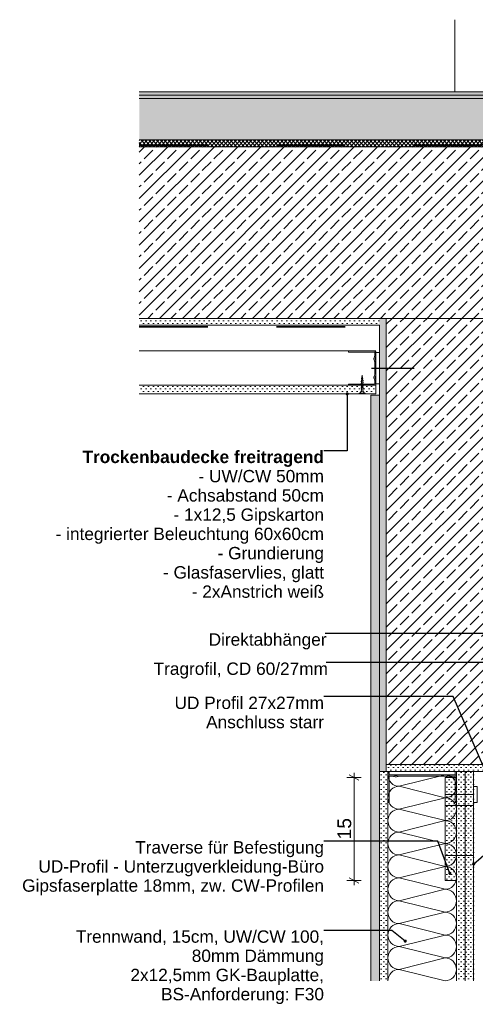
# Model space of a CAD drawing. Header units: metres. Extents: x 0 to 114, y 1 to 7.
# Tile 41 of 50: x 75.136 to 75.801, y 1.307 to 2.741. Entities that reach past the tile are written whole.
import ezdxf

# ---------------------------------------------------------------- set-up
doc = ezdxf.new("R2010")
doc.units = ezdxf.units.M
doc.header["$MEASUREMENT"] = 0
doc.linetypes.add('Strichlinie eng', pattern=[0.023, 0.015, -0.008])
doc.linetypes.add('Wipeout_Contour', pattern=[1, 0, -1])
for name, color, linetype in [('152 - Bemaßung_ Beschriftung.Ausbau', 7, 'Continuous'), ('301 - Elemente.Linie', 7, 'Continuous'), ('603 - Struktur.Bodenplatte_ Decke Roh', 7, 'Continuous'), ('605 - Struktur.Wand Innen', 7, 'Continuous'), ('606 - Struktur.Wand Innen Ausbau', 7, 'Continuous'), ('608 - Struktur.Träger', 7, 'Continuous'), ('650 - Abdeckung.Fußboden Aufbau', 7, 'Continuous'), ('651 - Abdeckung.Decke abgehängt_ bekleidet', 7, 'Continuous'), ('653 - Abdeckung.TB Verkofferung', 7, 'Continuous'), ('660 - Unterkonstruktion.Trockenbau', 7, 'Continuous'), ('Neubau_301 - Elemente.Linie', 7, 'Continuous'), ('Neubau_606 - Struktur.Wand Innen Ausbau', 7, 'Continuous'), ('Neubau_651 - Abdeckung.Decke abgehängt_ bekleidet', 7, 'Continuous'), ('Neubau_660 - Unterkonstruktion.Trockenbau', 7, 'Continuous')]:
    doc.layers.add(name, color=color, linetype=linetype)
doc.styles.add('ERSTELLTER_STIL_1', font='txt')
doc.styles.add('ERSTELLTER_STIL_2', font='txt')
doc.dimstyles.new('ERSTELLTER_STIL__2', dxfattribs={"dimtxt": 0.02, "dimasz": 0.01064, "dimexe": 0.18, "dimexo": 0.0625, "dimgap": 0, "dimtad": 1, "dimzin": 0, "dimdsep": 46, "dimtxsty": 'ERSTELLTER_STIL_1', "dimblk": 'ARROWHEAD_2', "dimblk1": 'ARROWHEAD_2', "dimblk2": 'ARROWHEAD_2', "dimcen": 0.09, "dimse1": 1, "dimse2": 1, "dimclrd": 7, "dimclre": 7, "dimclrt": 7, "dimazin": 0, "dimtfac": 1, "dimtdec": 4, "dimtmove": 0, "dimatfit": 3, "dimfxl": 1, "dimtolj": 1, "dimtzin": 0, "dimarcsym": 0})
doc.dimstyles.new('ERSTELLTER_STIL__3', dxfattribs={"dimtxt": 0.18, "dimasz": 0.00912, "dimexe": 0.18, "dimexo": 0.0625, "dimgap": 0, "dimtad": 0, "dimtih": 1, "dimtoh": 1, "dimdec": 4, "dimzin": 0, "dimdsep": 46, "dimcen": 0.09, "dimadec": 0, "dimazin": 0, "dimtfac": 1, "dimtdec": 4, "dimtmove": 0, "dimatfit": 3, "dimldrblk": 'ARROWHEAD_11', "dimfxl": 1, "dimtolj": 1, "dimtzin": 0, "dimarcsym": 0})
pattern_1 = [(45, (67.570682, -7.363571), (-0.016970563, 0.016970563), []), (45, (67.562197, -7.355086), (-0.016970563, 0.016970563), [0.018, -0.006])]
pattern_2 = [(45, (67.5706824, -7.3635714), (-0.003535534, 0.003535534), [0, -0.005])]

# ---------------------------------------------------------------- blocks, each defined once
blk = doc.blocks.new('*X167', base_point=(67.5707, -7.3636))
at = {"layer": '606 - Struktur.Wand Innen Ausbau', "color": 1, "linetype": 'Continuous', "lineweight": 5}
for p, q in [((75.6735, 1.6447), (75.6732, 1.6414)), ((75.6732, 1.6414), (75.6735, 1.6382)), ((75.674, 1.6464), (75.6735, 1.6447)), ((75.6735, 1.6382), (75.6744, 1.6351)), ((75.6744, 1.6351), (75.676, 1.6322)), ((75.7565, 1.6414), (75.6898, 1.6248)), ((75.7565, 1.6414), (75.7365, 1.6464)), ((75.7565, 1.6414), (75.7597, 1.6417)), ((75.7597, 1.6411), (75.7565, 1.6414)), ((75.7597, 1.6417), (75.7629, 1.6427)), ((75.7629, 1.6402), (75.7597, 1.6411)), ((75.7629, 1.6427), (75.7658, 1.6442)), ((75.7658, 1.6386), (75.7629, 1.6402)), ((75.7658, 1.6442), (75.7683, 1.6463)), ((75.7683, 1.6365), (75.7658, 1.6386)), ((75.7683, 1.6463), (75.7684, 1.6464)), ((75.7704, 1.634), (75.7683, 1.6365)), ((75.676, 1.6322), (75.678, 1.6296)), ((75.678, 1.6296), (75.6806, 1.6276)), ((75.6806, 1.622), (75.678, 1.6199)), ((75.6806, 1.6276), (75.6835, 1.626)), ((75.6835, 1.6235), (75.6806, 1.622)), ((75.6835, 1.626), (75.6866, 1.6251)), ((75.6866, 1.6244), (75.6835, 1.6235)), ((75.6866, 1.6251), (75.6898, 1.6248)), ((75.6898, 1.6248), (75.6866, 1.6244)), ((75.7565, 1.6081), (75.6898, 1.6248)), ((75.7719, 1.6311), (75.7704, 1.634)), ((75.7728, 1.628), (75.7719, 1.6311)), ((75.7719, 1.6184), (75.7728, 1.6215)), ((75.7732, 1.6248), (75.7728, 1.628)), ((75.7728, 1.6215), (75.7732, 1.6248)), ((75.6735, 1.6113), (75.6732, 1.6081)), ((75.6732, 1.6081), (75.6735, 1.6048)), ((75.6744, 1.6145), (75.6735, 1.6113)), ((75.676, 1.6174), (75.6744, 1.6145)), ((75.678, 1.6199), (75.676, 1.6174)), ((75.7565, 1.6081), (75.6898, 1.5914)), ((75.7565, 1.6081), (75.7597, 1.6084)), ((75.7597, 1.6078), (75.7565, 1.6081)), ((75.7597, 1.6084), (75.7629, 1.6094)), ((75.7629, 1.6068), (75.7597, 1.6078)), ((75.7629, 1.6094), (75.7658, 1.6109)), ((75.7658, 1.6053), (75.7629, 1.6068)), ((75.7658, 1.6109), (75.7683, 1.613)), ((75.7683, 1.613), (75.7704, 1.6155)), ((75.7704, 1.6155), (75.7719, 1.6184)), ((75.6735, 1.6048), (75.6744, 1.6017)), ((75.6744, 1.6017), (75.676, 1.5988)), ((75.676, 1.5988), (75.678, 1.5963)), ((75.678, 1.5963), (75.6806, 1.5942)), ((75.6806, 1.5942), (75.6835, 1.5927)), ((75.6835, 1.5927), (75.6866, 1.5917)), ((75.7683, 1.6032), (75.7658, 1.6053)), ((75.7704, 1.6007), (75.7683, 1.6032)), ((75.7719, 1.5978), (75.7704, 1.6007)), ((75.7728, 1.5947), (75.7719, 1.5978)), ((75.7732, 1.5914), (75.7728, 1.5947)), ((75.6735, 1.578), (75.6732, 1.5748)), ((75.6744, 1.5811), (75.6735, 1.578)), ((75.676, 1.584), (75.6744, 1.5811)), ((75.678, 1.5865), (75.676, 1.584)), ((75.6806, 1.5886), (75.678, 1.5865)), ((75.6835, 1.5902), (75.6806, 1.5886)), ((75.6866, 1.5911), (75.6835, 1.5902)), ((75.6866, 1.5917), (75.6898, 1.5914)), ((75.6898, 1.5914), (75.6866, 1.5911)), ((75.7565, 1.5748), (75.6898, 1.5914)), ((75.7658, 1.5776), (75.7683, 1.5796)), ((75.7683, 1.5796), (75.7704, 1.5822)), ((75.7704, 1.5822), (75.7719, 1.5851)), ((75.7719, 1.5851), (75.7728, 1.5882)), ((75.7728, 1.5882), (75.7732, 1.5914)), ((75.6732, 1.5748), (75.6735, 1.5715)), ((75.6735, 1.5715), (75.6744, 1.5684)), ((75.6744, 1.5684), (75.676, 1.5655)), ((75.676, 1.5655), (75.678, 1.563)), ((75.7565, 1.5748), (75.6898, 1.5581)), ((75.7565, 1.5748), (75.7597, 1.5751)), ((75.7597, 1.5744), (75.7565, 1.5748)), ((75.7597, 1.5751), (75.7629, 1.576)), ((75.7629, 1.5735), (75.7597, 1.5744)), ((75.7629, 1.576), (75.7658, 1.5776)), ((75.7658, 1.572), (75.7629, 1.5735)), ((75.7683, 1.5699), (75.7658, 1.572)), ((75.7704, 1.5674), (75.7683, 1.5699)), ((75.7719, 1.5645), (75.7704, 1.5674)), ((75.7728, 1.5613), (75.7719, 1.5645)), ((75.676, 1.5507), (75.6744, 1.5478)), ((75.678, 1.5532), (75.676, 1.5507)), ((75.678, 1.563), (75.6806, 1.5609)), ((75.6806, 1.5553), (75.678, 1.5532)), ((75.6806, 1.5609), (75.6835, 1.5594)), ((75.6835, 1.5568), (75.6806, 1.5553)), ((75.6835, 1.5594), (75.6866, 1.5584)), ((75.6866, 1.5578), (75.6835, 1.5568)), ((75.6866, 1.5584), (75.6898, 1.5581)), ((75.6898, 1.5581), (75.6866, 1.5578)), ((75.7565, 1.5414), (75.6898, 1.5581)), ((75.7704, 1.5488), (75.7719, 1.5517)), ((75.7719, 1.5517), (75.7728, 1.5548)), ((75.7732, 1.5581), (75.7728, 1.5613)), ((75.7728, 1.5548), (75.7732, 1.5581)), ((75.6735, 1.5447), (75.6732, 1.5414)), ((75.6732, 1.5414), (75.6735, 1.5382)), ((75.6744, 1.5478), (75.6735, 1.5447)), ((75.6735, 1.5382), (75.6744, 1.5351)), ((75.6744, 1.5351), (75.676, 1.5322)), ((75.7565, 1.5414), (75.6898, 1.5248)), ((75.7565, 1.5414), (75.7597, 1.5417)), ((75.7597, 1.5411), (75.7565, 1.5414)), ((75.7597, 1.5417), (75.7629, 1.5427)), ((75.7629, 1.5402), (75.7597, 1.5411)), ((75.7629, 1.5427), (75.7658, 1.5442)), ((75.7658, 1.5386), (75.7629, 1.5402)), ((75.7658, 1.5442), (75.7683, 1.5463)), ((75.7683, 1.5365), (75.7658, 1.5386)), ((75.7683, 1.5463), (75.7704, 1.5488)), ((75.7704, 1.534), (75.7683, 1.5365)), ((75.676, 1.5322), (75.678, 1.5296)), ((75.678, 1.5296), (75.6806, 1.5276)), ((75.6806, 1.522), (75.678, 1.5199)), ((75.6806, 1.5276), (75.6835, 1.526)), ((75.6835, 1.5235), (75.6806, 1.522)), ((75.6835, 1.526), (75.6866, 1.5251)), ((75.6866, 1.5244), (75.6835, 1.5235)), ((75.6866, 1.5251), (75.6898, 1.5248)), ((75.6898, 1.5248), (75.6866, 1.5244)), ((75.7565, 1.5081), (75.6898, 1.5248)), ((75.7719, 1.5311), (75.7704, 1.534)), ((75.7728, 1.528), (75.7719, 1.5311)), ((75.7719, 1.5184), (75.7728, 1.5215)), ((75.7732, 1.5248), (75.7728, 1.528)), ((75.7728, 1.5215), (75.7732, 1.5248)), ((75.6735, 1.5113), (75.6732, 1.5081)), ((75.6732, 1.5081), (75.6735, 1.5048)), ((75.6744, 1.5145), (75.6735, 1.5113)), ((75.676, 1.5174), (75.6744, 1.5145)), ((75.678, 1.5199), (75.676, 1.5174)), ((75.7565, 1.5081), (75.6898, 1.4914)), ((75.7565, 1.5081), (75.7597, 1.5084)), ((75.7597, 1.5078), (75.7565, 1.5081)), ((75.7597, 1.5084), (75.7629, 1.5094)), ((75.7629, 1.5068), (75.7597, 1.5078)), ((75.7629, 1.5094), (75.7658, 1.5109)), ((75.7658, 1.5053), (75.7629, 1.5068)), ((75.7658, 1.5109), (75.7683, 1.513)), ((75.7683, 1.513), (75.7704, 1.5155)), ((75.7704, 1.5155), (75.7719, 1.5184)), ((75.6735, 1.5048), (75.6744, 1.5017)), ((75.6744, 1.5017), (75.676, 1.4988)), ((75.676, 1.4988), (75.678, 1.4963)), ((75.678, 1.4963), (75.6806, 1.4942)), ((75.6806, 1.4942), (75.6835, 1.4927)), ((75.6835, 1.4927), (75.6866, 1.4917)), ((75.6866, 1.4917), (75.6898, 1.4914)), ((75.7683, 1.5032), (75.7658, 1.5053)), ((75.7704, 1.5007), (75.7683, 1.5032)), ((75.7719, 1.4978), (75.7704, 1.5007)), ((75.7728, 1.4947), (75.7719, 1.4978)), ((75.7732, 1.4914), (75.7728, 1.4947)), ((75.6735, 1.478), (75.6732, 1.4748)), ((75.6744, 1.4811), (75.6735, 1.478)), ((75.676, 1.484), (75.6744, 1.4811)), ((75.678, 1.4865), (75.676, 1.484)), ((75.6806, 1.4886), (75.678, 1.4865)), ((75.6835, 1.4902), (75.6806, 1.4886)), ((75.6866, 1.4911), (75.6835, 1.4902)), ((75.6898, 1.4914), (75.6866, 1.4911)), ((75.7565, 1.4748), (75.6898, 1.4914)), ((75.7629, 1.476), (75.7658, 1.4776)), ((75.7658, 1.4776), (75.7683, 1.4796)), ((75.7683, 1.4796), (75.7704, 1.4822)), ((75.7704, 1.4822), (75.7719, 1.4851)), ((75.7719, 1.4851), (75.7728, 1.4882)), ((75.7728, 1.4882), (75.7732, 1.4914)), ((75.6732, 1.4748), (75.6735, 1.4715)), ((75.6735, 1.4715), (75.6744, 1.4684)), ((75.6744, 1.4684), (75.676, 1.4655)), ((75.676, 1.4655), (75.678, 1.463)), ((75.678, 1.463), (75.6806, 1.4609)), ((75.7565, 1.4748), (75.6898, 1.4581)), ((75.7565, 1.4748), (75.7597, 1.4751)), ((75.7597, 1.4744), (75.7565, 1.4748)), ((75.7597, 1.4751), (75.7629, 1.476)), ((75.7629, 1.4735), (75.7597, 1.4744)), ((75.7658, 1.472), (75.7629, 1.4735)), ((75.7683, 1.4699), (75.7658, 1.472)), ((75.7704, 1.4674), (75.7683, 1.4699)), ((75.7719, 1.4645), (75.7704, 1.4674)), ((75.7728, 1.4613), (75.7719, 1.4645)), ((75.676, 1.4507), (75.6744, 1.4478)), ((75.678, 1.4532), (75.676, 1.4507)), ((75.6806, 1.4553), (75.678, 1.4532)), ((75.6806, 1.4609), (75.6835, 1.4594)), ((75.6835, 1.4568), (75.6806, 1.4553)), ((75.6835, 1.4594), (75.6866, 1.4584)), ((75.6866, 1.4578), (75.6835, 1.4568)), ((75.6866, 1.4584), (75.6898, 1.4581)), ((75.6898, 1.4581), (75.6866, 1.4578)), ((75.7565, 1.4414), (75.6898, 1.4581)), ((75.7683, 1.4463), (75.7704, 1.4488)), ((75.7704, 1.4488), (75.7719, 1.4517)), ((75.7719, 1.4517), (75.7728, 1.4548)), ((75.7732, 1.4581), (75.7728, 1.4613)), ((75.7728, 1.4548), (75.7732, 1.4581)), ((75.6735, 1.4447), (75.6732, 1.4414)), ((75.6732, 1.4414), (75.6735, 1.4382)), ((75.6744, 1.4478), (75.6735, 1.4447)), ((75.6735, 1.4382), (75.6744, 1.4351)), ((75.6744, 1.4351), (75.676, 1.4322)), ((75.7565, 1.4414), (75.6898, 1.4248)), ((75.7565, 1.4414), (75.7597, 1.4417)), ((75.7597, 1.4411), (75.7565, 1.4414)), ((75.7597, 1.4417), (75.7629, 1.4427)), ((75.7629, 1.4402), (75.7597, 1.4411)), ((75.7629, 1.4427), (75.7658, 1.4442)), ((75.7658, 1.4386), (75.7629, 1.4402)), ((75.7658, 1.4442), (75.7683, 1.4463)), ((75.7683, 1.4365), (75.7658, 1.4386)), ((75.7704, 1.434), (75.7683, 1.4365)), ((75.676, 1.4322), (75.678, 1.4296)), ((75.678, 1.4199), (75.676, 1.4174)), ((75.678, 1.4296), (75.6806, 1.4276)), ((75.6806, 1.422), (75.678, 1.4199)), ((75.6806, 1.4276), (75.6835, 1.426)), ((75.6835, 1.4235), (75.6806, 1.422)), ((75.6835, 1.426), (75.6866, 1.4251)), ((75.6866, 1.4244), (75.6835, 1.4235)), ((75.6866, 1.4251), (75.6898, 1.4248)), ((75.6898, 1.4248), (75.6866, 1.4244)), ((75.7565, 1.4081), (75.6898, 1.4248)), ((75.7719, 1.4311), (75.7704, 1.434)), ((75.7728, 1.428), (75.7719, 1.4311)), ((75.7719, 1.4184), (75.7728, 1.4215)), ((75.7732, 1.4248), (75.7728, 1.428)), ((75.7728, 1.4215), (75.7732, 1.4248)), ((75.6735, 1.4113), (75.6732, 1.4081)), ((75.6732, 1.4081), (75.6735, 1.4048)), ((75.6744, 1.4145), (75.6735, 1.4113)), ((75.676, 1.4174), (75.6744, 1.4145)), ((75.7565, 1.4081), (75.6898, 1.3914)), ((75.7565, 1.4081), (75.7597, 1.4084)), ((75.7597, 1.4078), (75.7565, 1.4081)), ((75.7597, 1.4084), (75.7629, 1.4094)), ((75.7629, 1.4068), (75.7597, 1.4078)), ((75.7629, 1.4094), (75.7658, 1.4109)), ((75.7658, 1.4053), (75.7629, 1.4068)), ((75.7658, 1.4109), (75.7683, 1.413)), ((75.7683, 1.413), (75.7704, 1.4155)), ((75.7704, 1.4155), (75.7719, 1.4184)), ((75.6735, 1.4048), (75.6744, 1.4017)), ((75.6744, 1.4017), (75.676, 1.3988)), ((75.676, 1.3988), (75.678, 1.3963)), ((75.678, 1.3963), (75.6806, 1.3942)), ((75.6806, 1.3942), (75.6835, 1.3927)), ((75.6835, 1.3927), (75.6866, 1.3917)), ((75.6866, 1.3917), (75.6898, 1.3914)), ((75.6898, 1.3914), (75.6866, 1.3911)), ((75.7565, 1.3748), (75.6898, 1.3914)), ((75.7683, 1.4032), (75.7658, 1.4053)), ((75.7704, 1.4007), (75.7683, 1.4032)), ((75.7719, 1.3978), (75.7704, 1.4007)), ((75.7728, 1.3947), (75.7719, 1.3978)), ((75.7732, 1.3914), (75.7728, 1.3947)), ((75.7728, 1.3882), (75.7732, 1.3914)), ((75.6735, 1.378), (75.6732, 1.3748)), ((75.6744, 1.3811), (75.6735, 1.378)), ((75.676, 1.384), (75.6744, 1.3811)), ((75.678, 1.3865), (75.676, 1.384)), ((75.6806, 1.3886), (75.678, 1.3865)), ((75.6835, 1.3902), (75.6806, 1.3886)), ((75.6866, 1.3911), (75.6835, 1.3902)), ((75.7629, 1.376), (75.7658, 1.3776)), ((75.7658, 1.3776), (75.7683, 1.3796)), ((75.7683, 1.3796), (75.7704, 1.3822)), ((75.7704, 1.3822), (75.7719, 1.3851)), ((75.7719, 1.3851), (75.7728, 1.3882)), ((75.6732, 1.3748), (75.6735, 1.3715)), ((75.6735, 1.3715), (75.6744, 1.3684)), ((75.6744, 1.3684), (75.676, 1.3655)), ((75.676, 1.3655), (75.678, 1.363)), ((75.678, 1.363), (75.6806, 1.3609)), ((75.7565, 1.3748), (75.6898, 1.3581)), ((75.7565, 1.3748), (75.7597, 1.3751)), ((75.7597, 1.3744), (75.7565, 1.3748)), ((75.7597, 1.3751), (75.7629, 1.376)), ((75.7629, 1.3735), (75.7597, 1.3744)), ((75.7658, 1.372), (75.7629, 1.3735)), ((75.7683, 1.3699), (75.7658, 1.372)), ((75.7704, 1.3674), (75.7683, 1.3699)), ((75.7719, 1.3645), (75.7704, 1.3674)), ((75.7728, 1.3613), (75.7719, 1.3645)), ((75.676, 1.3507), (75.6744, 1.3478)), ((75.678, 1.3532), (75.676, 1.3507)), ((75.6806, 1.3553), (75.678, 1.3532)), ((75.6806, 1.3609), (75.6835, 1.3594)), ((75.6835, 1.3568), (75.6806, 1.3553)), ((75.6835, 1.3594), (75.6866, 1.3584)), ((75.6866, 1.3578), (75.6835, 1.3568)), ((75.6866, 1.3584), (75.6898, 1.3581)), ((75.6898, 1.3581), (75.6866, 1.3578)), ((75.7565, 1.3414), (75.6898, 1.3581)), ((75.7683, 1.3463), (75.7704, 1.3488)), ((75.7704, 1.3488), (75.7719, 1.3517)), ((75.7719, 1.3517), (75.7728, 1.3548)), ((75.7732, 1.3581), (75.7728, 1.3613)), ((75.7728, 1.3548), (75.7732, 1.3581)), ((75.6735, 1.3447), (75.6732, 1.3414)), ((75.6744, 1.3478), (75.6735, 1.3447)), ((75.7565, 1.3414), (75.7597, 1.3417)), ((75.7597, 1.3417), (75.7629, 1.3427)), ((75.7629, 1.3427), (75.7658, 1.3442)), ((75.7658, 1.3442), (75.7683, 1.3463))]:
    blk.add_line(p, q, dxfattribs=at)
blk = doc.blocks.new('*D179', base_point=(67.5707, -7.3636))
at = {"layer": '152 - Bemaßung_ Beschriftung.Ausbau', "color": 7, "linetype": 'Continuous', "lineweight": 5}
for p, q in [((75.6344, 1.6377), (75.6134, 1.6377)), ((75.6309, 1.6336), (75.6169, 1.6417)), ((75.6239, 1.6377), (75.6239, 1.6445)), ((75.6239, 1.4877), (75.6239, 1.6377)), ((75.6169, 1.4917), (75.6309, 1.4836)), ((75.6344, 1.4877), (75.6134, 1.4877)), ((75.6239, 1.4808), (75.6239, 1.4877))]:
    blk.add_line(p, q, dxfattribs=at)
at = {"layer": '152 - Bemaßung_ Beschriftung.Ausbau', "color": 7, "lineweight": 5, "insert": (75.6199, 1.5475), "char_height": 0.02, "attachment_point": 7, "rotation": 90, "style": 'ERSTELLTER_STIL_1'}
blk.add_mtext('\\A1;{\\pql;\\fArial|b0|i0|c0|p38;15}', dxfattribs=at)
blk = doc.blocks.new('ARROWHEAD_2')
at = {"color": 0, "linetype": 'Continuous', "lineweight": 0}
for p, q in [((0, 0), (-1, 0)), ((-0.38, -0.66), (0.38, 0.66))]:
    blk.add_line(p, q, dxfattribs=at)
blk = doc.blocks.new('ARROWHEAD_11')
at = {"color": 0, "linetype": 'Continuous', "lineweight": 0}
blk.add_line((0, 0), (-1, 0), dxfattribs=at)
at = {"color": 0, "linetype": 'Continuous', "lineweight": 0, "const_width": 0.25, "flags": 128}
blk.add_lwpolyline([(-0.125, 0, 1), (0.125, 0, 1)], format="xyb", close=True, dxfattribs=at)

msp = doc.modelspace()

# ---------------------------------------------------------------- hatches: boundary and pattern name
at = {"layer": '650 - Abdeckung.Fußboden Aufbau', "linetype": 'Continuous', "lineweight": 5}
h = msp.add_hatch(dxfattribs=at)
h.set_pattern_fill('Teppich_000b', color=1, style=0, pattern_type=2)
h.set_pattern_definition([(45, (67.570682, -7.303571), (-0.019091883, 0.019091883), [0, -0.018, 0, -0.027]), (110, (67.630682, -7.303571), (0.0253717, 0.009234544), [0, -0.0132, 0, -0.0228])])
h.paths.add_polyline_path([(76.9919, 2.6364), (75.3107, 2.6364), (75.3107, 2.6314), (76.9919, 2.6314)])
h = msp.add_hatch(dxfattribs=at)
h.set_pattern_fill('Zementgebunden_000b', color=1, style=0, pattern_type=2)
h.set_pattern_definition([(45, (67.570682, -7.363571), (-0.010606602, 0.010606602), [0, -0.015])])
h.paths.add_polyline_path([(76.9919, 2.6314), (75.3107, 2.6314), (75.3107, 2.6264), (76.9919, 2.6264)])
h = msp.add_hatch(dxfattribs=at)
h.set_pattern_fill('Beton__unbewehrt_000b', color=1, style=0, pattern_type=2)
h.set_pattern_definition([(45, (67.570682, -7.363571), (-0.007071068, 0.007071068), [0.0075, -0.0025]), (45, (67.570682, -7.3565), (-0.007071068, 0.007071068), [0.0075, -0.0025])])
h.paths.add_polyline_path([(76.9919, 2.6264), (75.3107, 2.6264), (75.3107, 2.5664), (76.9919, 2.5664)])
at = {"layer": 'Neubau_606 - Struktur.Wand Innen Ausbau', "linetype": 'Continuous', "lineweight": 5}
h = msp.add_hatch(dxfattribs=at)
h.set_pattern_fill('Gips_000b', style=0, pattern_type=2)
h.set_pattern_definition(pattern_2)
h.paths.add_polyline_path([(75.6482, 2.1944), (75.6482, 1.3414), (75.6607, 1.3414), (75.6607, 1.5444), (75.6607, 2.1944)])
h = msp.add_hatch(dxfattribs=at)
h.set_pattern_fill('Gips_000b', style=0, pattern_type=2)
h.set_pattern_definition(pattern_2)
h.paths.add_polyline_path([(75.7857, 1.3414), (75.7982, 1.3414), (75.7982, 1.6464), (75.7857, 1.6464)])
at = {"layer": 'Neubau_651 - Abdeckung.Decke abgehängt_ bekleidet', "linetype": 'Continuous', "lineweight": 5}
h = msp.add_hatch(dxfattribs=at)
h.set_pattern_fill('Gips_000b', style=0, pattern_type=2)
h.set_pattern_definition(pattern_2)
h.paths.add_polyline_path([(75.6557, 2.2089), (75.3107, 2.2089), (75.3107, 2.1964), (75.6557, 2.1964)])

# ---------------------------------------------------------------- linework, layer by layer
at = {"layer": '301 - Elemente.Linie', "color": 92, "linetype": 'Strichlinie eng', "lineweight": 35, "true_color": 0x00be00, "flags": 128}
msp.add_lwpolyline([(75.3107, 2.294), (75.6583, 2.294), (75.6583, 2.2464)], dxfattribs=at)
at = {"layer": '603 - Struktur.Bodenplatte_ Decke Roh', "color": 7, "linetype": 'Continuous', "lineweight": 5}
msp.add_line((75.6607, 2.2964), (75.3107, 2.2964), dxfattribs=at)
at = {"layer": '605 - Struktur.Wand Innen', "color": 1, "linetype": 'Continuous', "lineweight": 13}
msp.add_line((75.7707, 2.7414), (75.7707, 2.6364), dxfattribs=at)
at = {"layer": '605 - Struktur.Wand Innen', "color": 1, "linetype": 'Continuous', "lineweight": 13, "flags": 128}
msp.add_lwpolyline([(75.8107, 2.6364), (75.7907, 2.6364), (75.7707, 2.6364)], dxfattribs=at)
at = {"layer": '608 - Struktur.Träger', "color": 7, "linetype": 'Continuous', "lineweight": 5}
msp.add_line((76.0807, 1.6464), (75.7982, 1.6464), dxfattribs=at)
at = {"layer": '608 - Struktur.Träger', "color": 7, "linetype": 'Continuous', "lineweight": 5, "flags": 128}
msp.add_lwpolyline([(75.6607, 2.2964), (75.6607, 2.2694), (75.6607, 2.1944)], dxfattribs=at)
at = {"layer": '650 - Abdeckung.Fußboden Aufbau', "color": 1, "linetype": 'Continuous', "lineweight": 9}
for p, q in [((76.9919, 2.6364), (75.3107, 2.6364)), ((76.9919, 2.6314), (75.3107, 2.6314)), ((76.9919, 2.6264), (75.3107, 2.6264)), ((76.9919, 2.5664), (75.3107, 2.5664))]:
    msp.add_line(p, q, dxfattribs=at)
at = {"layer": '651 - Abdeckung.Decke abgehängt_ bekleidet', "color": 1, "linetype": 'Continuous', "lineweight": 5}
msp.add_line((75.6557, 2.2089), (75.6557, 2.1964), dxfattribs=at)
at = {"layer": 'Neubau_606 - Struktur.Wand Innen Ausbau', "color": 1, "linetype": 'Continuous', "lineweight": 13}
for p, q in [((75.6607, 2.1944), (75.6482, 2.1944)), ((75.6482, 2.1944), (75.6482, 1.3414)), ((75.7982, 1.6464), (75.7982, 1.3414))]:
    msp.add_line(p, q, dxfattribs=at)
at = {"layer": 'Neubau_606 - Struktur.Wand Innen Ausbau', "color": 1, "linetype": 'Continuous', "lineweight": 9}
msp.add_line((75.7857, 1.6464), (75.7857, 1.3414), dxfattribs=at)
at = {"layer": 'Neubau_606 - Struktur.Wand Innen Ausbau', "color": 1, "linetype": 'Continuous', "lineweight": 9, "flags": 128}
msp.add_lwpolyline([(75.6607, 2.1944), (75.6607, 1.6444), (75.6607, 1.3414)], dxfattribs=at)
at = {"layer": 'Neubau_651 - Abdeckung.Decke abgehängt_ bekleidet', "color": 1, "linetype": 'Continuous', "lineweight": 5}
for p, q in [((75.6557, 2.2589), (75.3107, 2.2589)), ((75.6557, 2.2089), (75.3107, 2.2089)), ((75.6557, 2.1964), (75.3107, 2.1964))]:
    msp.add_line(p, q, dxfattribs=at)
at = {"layer": 'Neubau_660 - Unterkonstruktion.Trockenbau', "color": 1, "linetype": 'Continuous', "lineweight": 5}
for p, q in [((75.6337, 2.2142), (75.6377, 2.2132)), ((75.6337, 2.2116), (75.6377, 2.2106)), ((75.6337, 2.209), (75.6377, 2.208)), ((75.634, 2.2166), (75.6375, 2.2158)), ((75.6344, 2.2188), (75.637, 2.2183)), ((75.6347, 2.2211), (75.6365, 2.2208)), ((75.6314, 2.1974), (75.6399, 2.1974)), ((75.6337, 2.2064), (75.6377, 2.2054))]:
    msp.add_line(p, q, dxfattribs=at)
at = {"layer": 'Neubau_660 - Unterkonstruktion.Trockenbau', "color": 1, "linetype": 'Continuous', "lineweight": 5, "flags": 128}
for points in [[(75.6157, 2.2089), (75.6537, 2.2089, 0.414214), (75.6557, 2.2109), (75.6557, 2.2164, 0.156603), (75.655, 2.2185, -0.156603), (75.6547, 2.2195), (75.6547, 2.2213, -0.156603), (75.655, 2.2224, 0.156603), (75.6557, 2.2244), (75.6557, 2.2434, 0.156603), (75.655, 2.2455, -0.156603), (75.6547, 2.2465), (75.6547, 2.2483, -0.156603), (75.655, 2.2494, 0.156603), (75.6557, 2.2514), (75.6557, 2.2569, 0.414214), (75.6537, 2.2589), (75.6157, 2.2589), (75.6157, 2.2572), (75.6537, 2.2572, -0.414214), (75.6539, 2.2569), (75.6539, 2.2514, -0.156603), (75.6536, 2.2504, 0.156603), (75.6529, 2.2483), (75.6529, 2.2465, 0.156603), (75.6536, 2.2445, -0.156603), (75.6539, 2.2434), (75.6539, 2.2244, -0.156603), (75.6536, 2.2234, 0.156603), (75.6529, 2.2213), (75.6529, 2.2195, 0.156603), (75.6536, 2.2175, -0.156603), (75.6539, 2.2164), (75.6539, 2.2109, -0.414214), (75.6537, 2.2107), (75.6157, 2.2107)], [(75.6368, 2.2145), (75.6368, 2.2019, 0.304192), (75.6399, 2.1974), (75.6399, 2.1964), (75.6314, 2.1964), (75.6314, 2.1974, 0.304191), (75.6345, 2.2019), (75.6345, 2.2145), (75.6357, 2.2236)]]:
    msp.add_lwpolyline(points, format="xyb", close=True, dxfattribs=at)
for points in [[(75.6557, 2.2569), (75.6607, 2.2569), (75.6607, 2.2109), (75.6557, 2.2109)], [(75.8032, 1.6247), (75.7982, 1.6247), (75.7982, 1.6012), (75.8032, 1.6012)]]:
    msp.add_lwpolyline(points, close=True, dxfattribs=at)

# ---------------------------------------------------------------- texts
at = {"layer": '152 - Bemaßung_ Beschriftung.Ausbau', "color": 7, "linetype": 'Continuous', "lineweight": 9, "char_height": 0.018, "attachment_point": 3}
for s, insert, line_spacing_factor, style in [('\\A1;{\\pqr;\\fArial|b1|i0|c0|p38;Trockenbaudecke freitragend\\P\\pqr;\\fArial|b0|i0|c0|p38;- UW/CW 50mm\\P\\pqr;\\fArial|b0|i0|c0|p38;- \\fArial|b0|i0|c0|p38;Achsabstand \\fArial|b0|i0|c0|p38;50cm\\P\\pqr;\\fArial|b0|i0|c0|p38;- 1x12,5 Gipskarton\\P\\pqr;\\fArial|b0|i0|c0|p38;- integrierter Beleuchtung 60x60cm\\P\\pqr;\\fArial|b0|i0|c0|p38;- Grundierung\\P\\pqr;\\fArial|b0|i0|c0|p38;- Glasfaservlies, glatt\\P\\pqr;\\fArial|b0|i0|c0|p38;- 2xAnstrich weiß}', (75.58, 2.1136), 0.934166, 'ERSTELLTER_STIL_2'), ('\\A1;{\\pqr;\\fArial|b0|i0|c0|p38;UD Profil 27x27mm\\P\\pqr;\\fArial|b0|i0|c0|p38;Anschluss starr}', (75.58, 1.7554), 0.93321, 'ERSTELLTER_STIL_1'), ('\\A1;{\\pqr;\\fArial|b0|i0|c0|p38;Traverse für Befestigung\\P\\pqr;\\fArial|b0|i0|c0|p38;UD-Profil - Unterzugverkleidung-Büro\\P\\pqr;\\fArial|b0|i0|c0|p38;Gipsfaserplatte 18mm\\fArial|b0|i0|c0|p38;, zw. CW-Profilen}', (75.58, 1.5449), 0.927341, 'ERSTELLTER_STIL_1'), ('\\A1;{\\pqr;\\fArial|b0|i0|c0|p38;Trennwand, \\fArial|b0|i0|c0|p38;15cm, \\fArial|b0|i0|c0|p38;UW/CW 100,\\P\\pqr;\\fArial|b0|i0|c0|p38;80mm Dämmung\\P\\pqr;\\fArial|b0|i0|c0|p38;2x12,5mm GK-Bauplatte,\\P\\pqr;\\fArial|b0|i0|c0|p38;BS-Anforderung: F30}', (75.58, 1.4149), 0.931677, 'ERSTELLTER_STIL_1')]:
    msp.add_mtext(s, dxfattribs=dict(at, insert=insert, line_spacing_factor=line_spacing_factor, style=style))
at = {"layer": '152 - Bemaßung_ Beschriftung.Ausbau', "color": 7, "linetype": 'Continuous', "lineweight": 9, "char_height": 0.018, "attachment_point": 1, "style": 'ERSTELLTER_STIL_1'}
for s, insert in [('\\A1;{\\pql;\\fArial|b0|i0|c0|p38;Direktabhänger}', (75.4118, 1.8476)), ('\\A1;{\\pql;\\fArial|b0|i0|c0|p38;Trag\\fArial|b0|i0|c0|p38;rofil, \\fArial|b0|i0|c0|p38;CD 60/27\\fArial|b0|i0|c0|p38;mm}', (75.3315, 1.8051))]:
    msp.add_mtext(s, dxfattribs=dict(at, insert=insert))

# ---------------------------------------------------------------- leaders
at = {"layer": '152 - Bemaßung_ Beschriftung.Ausbau', "color": 7, "linetype": 'Continuous', "lineweight": 9, "annotation_type": 0, "has_hookline": 1}
for points, hookline_direction, text_width in [([(75.6139, 2.1964), (75.6139, 2.1136), (75.58, 2.1136)], 1, 0.3886), ([(75.7982, 1.5115), (75.8313, 1.5405), (76.4134, 1.5405)], 0, 0.4394)]:
    msp.add_leader(points, dimstyle='ERSTELLTER_STIL__3', dxfattribs=dict(at, hookline_direction=hookline_direction, text_width=text_width))

# ---------------------------------------------------------------- wipeouts: each hides what was drawn before it
at = {"color": 254, "linetype": 'Wipeout_Contour', "lineweight": 0, "ltscale": 303.595144}
msp.add_wipeout([(75.6707, 1.6564), (76.0707, 1.6564), (76.0707, 2.3064), (75.6707, 2.3064)], dxfattribs=at).dxf.layer = '608 - Struktur.Träger'

# ---------------------------------------------------------------- next in the draw order: hatches: boundary and pattern name
at = {"layer": '608 - Struktur.Träger', "linetype": 'Continuous', "lineweight": 5}
h = msp.add_hatch(dxfattribs=at)
h.set_pattern_fill('Gips_000b', style=0, pattern_type=2)
h.set_pattern_definition(pattern_2)
h.paths.add_polyline_path([(75.6607, 2.3064), (75.6607, 1.6464), (75.6707, 1.6464), (75.6707, 1.6564), (75.6707, 2.3064)])
h = msp.add_hatch(dxfattribs=at)
h.set_pattern_fill('Beton__Stahlbeton_000b', style=0, pattern_type=2)
h.set_pattern_definition(pattern_1)
h.paths.add_polyline_path([(75.6707, 1.6564), (76.0707, 1.6564), (76.0707, 2.3064), (75.6707, 2.3064)])
h = msp.add_hatch(dxfattribs=at)
h.set_pattern_fill('Gips_000b', style=0, pattern_type=2)
h.set_pattern_definition(pattern_2)
h.paths.add_polyline_path([(75.6707, 1.6564), (75.6707, 1.6464), (76.0707, 1.6464), (76.0707, 1.6564)])

# ---------------------------------------------------------------- next in the draw order: linework, layer by layer
at = {"layer": '608 - Struktur.Träger', "color": 7, "linetype": 'Continuous', "lineweight": 13}
msp.add_line((76.0707, 1.6564), (75.6707, 1.6564), dxfattribs=at)
at = {"layer": 'Neubau_301 - Elemente.Linie', "color": 1, "linetype": 'Continuous', "lineweight": 25, "flags": 128}
msp.add_lwpolyline([(75.6493, 2.2339), (75.7116, 2.2339)], dxfattribs=at)

# ---------------------------------------------------------------- next in the draw order: wipeouts: each hides what was drawn before it
at = {"color": 254, "linetype": 'Wipeout_Contour', "lineweight": 0, "ltscale": 456.884593}
msp.add_wipeout([(75.6607, 2.3064), (76.0807, 2.3064), (76.9919, 2.3064), (76.9919, 2.5564), (75.3107, 2.5564), (75.3107, 2.3064)], dxfattribs=at).dxf.layer = '603 - Struktur.Bodenplatte_ Decke Roh'
at = {"color": 254, "linetype": 'Wipeout_Contour', "lineweight": 0, "ltscale": 302.95871}
msp.add_wipeout([(75.6732, 1.3414), (75.7732, 1.3414), (75.7732, 1.6464), (75.6732, 1.6464)], dxfattribs=at).dxf.layer = '606 - Struktur.Wand Innen Ausbau'

# ---------------------------------------------------------------- next in the draw order: hatches: boundary and pattern name
at = {"layer": '603 - Struktur.Bodenplatte_ Decke Roh', "linetype": 'Continuous', "lineweight": 5}
h = msp.add_hatch(dxfattribs=at)
h.set_pattern_fill('Beton__Stahlbeton_000b', style=0, pattern_type=2)
h.set_pattern_definition(pattern_1)
h.paths.add_polyline_path([(75.6607, 2.3064), (76.0807, 2.3064), (76.9919, 2.3064), (76.9919, 2.5564), (75.3107, 2.5564), (75.3107, 2.3064)])
h = msp.add_hatch(dxfattribs=at)
h.set_pattern_fill('Gips_000b', style=0, pattern_type=2)
h.set_pattern_definition(pattern_2)
h.paths.add_polyline_path([(75.3107, 2.2964), (75.6607, 2.2964), (75.6607, 2.3064), (75.3107, 2.3064)])
at = {"layer": '650 - Abdeckung.Fußboden Aufbau', "linetype": 'Continuous', "lineweight": 5}
h = msp.add_hatch(dxfattribs=at)
h.set_pattern_fill('Dämmung__hart_2_000b', color=1, style=0, pattern_type=2)
h.set_pattern_definition([(45, (67.5706824, -7.3635714), (-0.0028284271, 0.0028284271), []), (135, (67.5706824, -7.3635714), (0.0028284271, 0.0028284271), [])])
h.paths.add_polyline_path([(75.3107, 2.5664), (75.3107, 2.5564), (76.9919, 2.5564), (76.9919, 2.5664)])
at = {"layer": 'Neubau_606 - Struktur.Wand Innen Ausbau', "linetype": 'Continuous', "lineweight": 5}
h = msp.add_hatch(dxfattribs=at)
h.set_pattern_fill('Gips_000b', style=0, pattern_type=2)
h.set_pattern_definition(pattern_2)
h.paths.add_polyline_path([(75.6607, 1.6464), (75.6607, 1.3414), (75.6732, 1.3414), (75.6732, 1.6464)])
h = msp.add_hatch(dxfattribs=at)
h.set_pattern_fill('Gips_000b', style=0, pattern_type=2)
h.set_pattern_definition(pattern_2)
h.paths.add_polyline_path([(75.7732, 1.3414), (75.7857, 1.3414), (75.7857, 1.6464), (75.7732, 1.6464)])

# ---------------------------------------------------------------- next in the draw order: linework, layer by layer
at = {"layer": '301 - Elemente.Linie', "color": 92, "linetype": 'Strichlinie eng', "lineweight": 35, "true_color": 0x00be00, "flags": 128}
msp.add_lwpolyline([(75.3107, 2.5587), (76.9919, 2.5587)], dxfattribs=at)
at = {"layer": '603 - Struktur.Bodenplatte_ Decke Roh', "color": 7, "linetype": 'Continuous', "lineweight": 13}
msp.add_line((76.9919, 2.5564), (75.3107, 2.5564), dxfattribs=at)
at = {"layer": '603 - Struktur.Bodenplatte_ Decke Roh', "color": 7, "linetype": 'Continuous', "lineweight": 13, "flags": 128}
msp.add_lwpolyline([(76.9919, 2.3064), (76.0807, 2.3064), (76.0707, 2.3064), (75.6707, 2.3064), (75.6607, 2.3064), (75.3107, 2.3064)], dxfattribs=at)
at = {"layer": '608 - Struktur.Träger', "color": 7, "linetype": 'Continuous', "lineweight": 13}
msp.add_line((75.6707, 2.3064), (75.6707, 1.6564), dxfattribs=at)
at = {"layer": '608 - Struktur.Träger', "color": 7, "linetype": 'Continuous', "lineweight": 5}
msp.add_line((75.6707, 1.6564), (75.6707, 1.6464), dxfattribs=at)
at = {"layer": '653 - Abdeckung.TB Verkofferung', "color": 7, "linetype": 'Continuous', "lineweight": 18, "flags": 128}
for points in [[(75.7565, 1.6129), (75.7982, 1.6129)], [(75.7565, 1.597), (75.7982, 1.597)], [(75.7565, 1.524), (75.7982, 1.524)]]:
    msp.add_lwpolyline(points, dxfattribs=at)
at = {"layer": 'Neubau_606 - Struktur.Wand Innen Ausbau', "color": 1, "linetype": 'Continuous', "lineweight": 13}
for p, q in [((75.6732, 1.6464), (75.6732, 1.3414)), ((75.7732, 1.6464), (75.7732, 1.3414))]:
    msp.add_line(p, q, dxfattribs=at)
at = {"layer": 'Neubau_606 - Struktur.Wand Innen Ausbau', "color": 1, "linetype": 'Continuous', "lineweight": 13, "flags": 128}
msp.add_lwpolyline([(75.7982, 1.6464), (75.7857, 1.6464), (75.7732, 1.6464), (75.6732, 1.6464), (75.6707, 1.6464), (75.6607, 1.6464)], dxfattribs=at)

# ---------------------------------------------------------------- next in the draw order: block references
at = {"layer": '606 - Struktur.Wand Innen Ausbau', "color": 1, "linetype": 'Continuous', "lineweight": 5}
msp.add_blockref('*X167', (67.5707, -7.3636), dxfattribs=at)

# ---------------------------------------------------------------- next in the draw order: dimensions: what is measured, and where the dimension line sits
at = {"layer": '152 - Bemaßung_ Beschriftung.Ausbau', "color": 7, "linetype": 'Continuous', "lineweight": 5}
dim = msp.add_linear_dim(base=(75.6239, 1.6377), p1=(75.7565, 1.4877), p2=(75.7565, 1.6377), angle=90, dimstyle='ERSTELLTER_STIL__2', dxfattribs=at)
dim.commit()
dim.dimension.update_dxf_attribs({"geometry": '*D179', "text_midpoint": (75.6099, 1.5627), "dimtype": 160, "text_rotation": 90})

# ---------------------------------------------------------------- next in the draw order: leaders
at = {"layer": '152 - Bemaßung_ Beschriftung.Ausbau', "color": 7, "linetype": 'Continuous', "lineweight": 9, "annotation_type": 0, "has_hookline": 1, "hookline_direction": 1}
for points, text_width in [([(75.9677, 1.618), (75.8724, 1.8476), (75.5819, 1.8476)], 0.1702), ([(75.9186, 1.6074), (75.8153, 1.8051), (75.5834, 1.8051)], 0.2519), ([(75.8231, 1.6291), (75.7682, 1.7554), (75.58, 1.7554)], 0.2142), ([(75.7636, 1.498), (75.7462, 1.5449), (75.58, 1.5449)], 0.4368), ([(75.6985, 1.3993), (75.6788, 1.4149), (75.58, 1.4149)], 0.3588)]:
    msp.add_leader(points, dimstyle='ERSTELLTER_STIL__3', dxfattribs=dict(at, text_width=text_width))

# ---------------------------------------------------------------- next in the draw order: wipeouts: each hides what was drawn before it
at = {"color": 254, "linetype": 'Wipeout_Contour', "lineweight": 0, "ltscale": 302.970602}
msp.add_wipeout([(75.6752, 1.6414), (75.7712, 1.6414), (75.7712, 1.6464), (75.6752, 1.6464)], dxfattribs=at).dxf.layer = '660 - Unterkonstruktion.Trockenbau'

# ---------------------------------------------------------------- next in the draw order: hatches: boundary and pattern name
at = {"layer": '606 - Struktur.Wand Innen Ausbau', "linetype": 'Continuous', "lineweight": 5}
h = msp.add_hatch(dxfattribs=at)
h.set_pattern_fill('Gips_000b', style=0, pattern_type=2)
h.set_pattern_definition(pattern_2)
h.paths.add_polyline_path([(75.7732, 1.6377), (75.7565, 1.6377), (75.7565, 1.4877), (75.7732, 1.4877)])

# ---------------------------------------------------------------- next in the draw order: linework, layer by layer
at = {"layer": '606 - Struktur.Wand Innen Ausbau', "color": 7, "linetype": 'Continuous', "lineweight": 18, "flags": 128}
msp.add_lwpolyline([(75.7732, 1.6377), (75.7565, 1.6377), (75.7565, 1.4877), (75.7732, 1.4877)], close=True, dxfattribs=at)
at = {"layer": '660 - Unterkonstruktion.Trockenbau', "color": 7, "linetype": 'Continuous', "lineweight": 13, "flags": 128}
msp.add_lwpolyline([(75.7732, 1.6014), (75.7732, 1.6394, 0.414214), (75.7712, 1.6414), (75.7657, 1.6414, 0.156603), (75.7636, 1.6408, -0.156603), (75.7626, 1.6404), (75.7608, 1.6404, -0.156603), (75.7597, 1.6408, 0.156603), (75.7577, 1.6414), (75.6887, 1.6414, 0.156603), (75.6866, 1.6408, -0.156603), (75.6856, 1.6404), (75.6838, 1.6404, -0.156603), (75.6827, 1.6408, 0.156603), (75.6807, 1.6414), (75.6752, 1.6414, 0.414214), (75.6732, 1.6394), (75.6732, 1.6014), (75.6749, 1.6014), (75.6749, 1.6394, -0.414214), (75.6752, 1.6397), (75.6807, 1.6397, -0.156603), (75.6817, 1.6393, 0.156603), (75.6838, 1.6387), (75.6856, 1.6387, 0.156603), (75.6876, 1.6393, -0.156603), (75.6887, 1.6397), (75.7577, 1.6397, -0.156603), (75.7587, 1.6393, 0.156603), (75.7608, 1.6387), (75.7626, 1.6387, 0.156603), (75.7646, 1.6393, -0.156603), (75.7657, 1.6397), (75.7712, 1.6397, -0.414214), (75.7714, 1.6394), (75.7714, 1.6014)], format="xyb", close=True, dxfattribs=at)
msp.add_lwpolyline([(75.6752, 1.6414), (75.6752, 1.6464), (75.7712, 1.6464), (75.7712, 1.6414)], close=True, dxfattribs=at)

doc.saveas('drawing.dxf')
